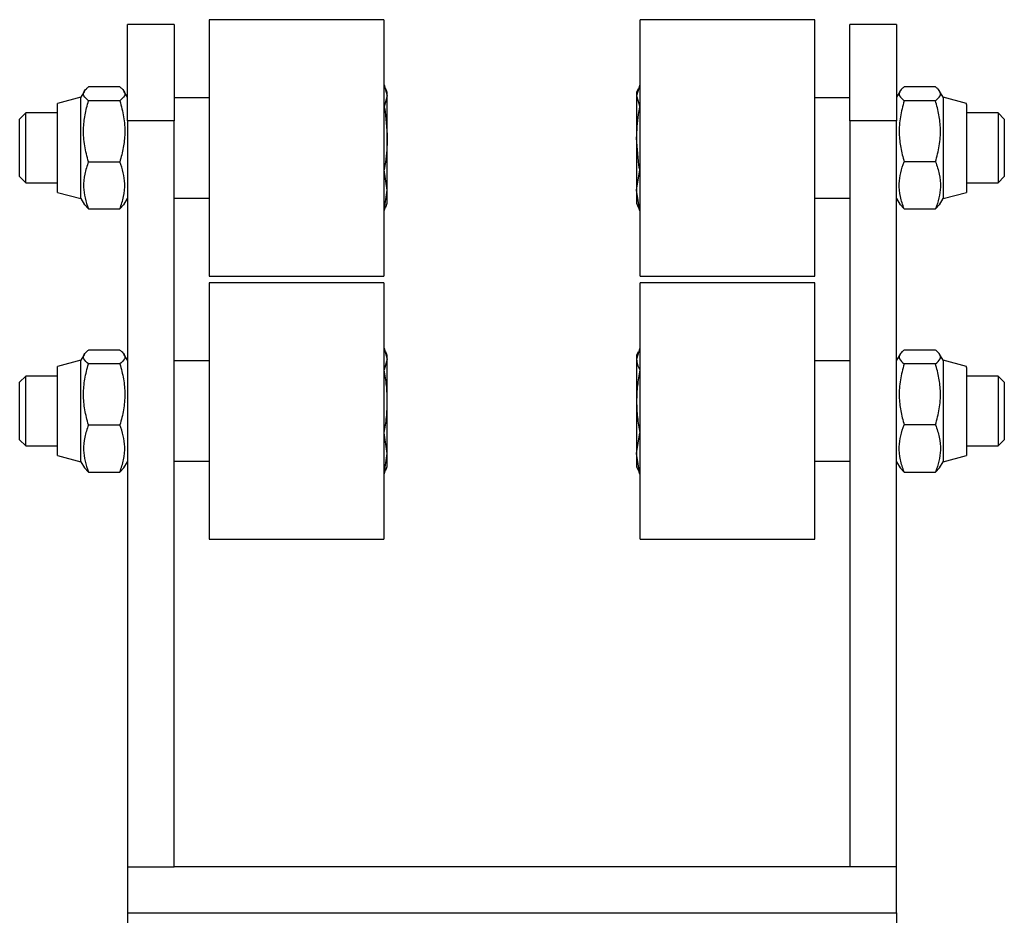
# Model space of a CAD drawing. Header units: millimetres. Extents: x 1247 to 1627, y 1062 to 1963.
# Tile 5 of 5: x 1356 to 1525, y 1810 to 1963. Entities that reach past the tile are written whole.
import ezdxf

# ---------------------------------------------------------------- set-up
doc = ezdxf.new("R2010")
doc.units = ezdxf.units.MM

msp = doc.modelspace()

# ---------------------------------------------------------------- linework, layer by layer
at = {"color": 7, "linetype": 'Continuous', "lineweight": 25}
for p, q in [((1382.07, 1962.51), (1374.07, 1962.51)), ((1374.07, 1945.98), (1374.07, 1962.51)), ((1382.07, 1962.51), (1382.07, 1945.98)), ((1418.07, 1963.32), (1388.07, 1963.32)), ((1388.07, 1963.32), (1388.07, 1919.32)), ((1418.07, 1963.32), (1418.07, 1919.32)), ((1492.07, 1963.32), (1462.07, 1963.32)), ((1462.07, 1919.66), (1462.07, 1963.32)), ((1492.07, 1919.66), (1492.07, 1963.32)), ((1506.07, 1962.51), (1498.07, 1962.51)), ((1498.07, 1945.98), (1498.07, 1962.51)), ((1506.07, 1962.51), (1506.07, 1945.98)), ((1418.07, 1952.13), (1418.14, 1952.13)), ((1418.14, 1952.13), (1418.67, 1950.25)), ((1462.01, 1952.13), (1461.47, 1950.25)), ((1462.07, 1952.13), (1462.01, 1952.13)), ((1366.68, 1951.08), (1366.07, 1950.02)), ((1372.76, 1951.79), (1367.39, 1951.79)), ((1374.07, 1950.02), (1373.47, 1951.07)), ((1418.67, 1950.82), (1418.44, 1951.47)), ((1418.67, 1950.25), (1418.67, 1950.82)), ((1461.71, 1951.47), (1461.47, 1950.82)), ((1461.47, 1950.82), (1461.47, 1950.25)), ((1506.68, 1951.07), (1506.07, 1950.02)), ((1512.76, 1951.79), (1507.39, 1951.79)), ((1514.07, 1950.02), (1513.47, 1951.08)), ((1366.07, 1950.02), (1362.07, 1948.95)), ((1362.07, 1933.7), (1362.07, 1948.95)), ((1366.07, 1932.62), (1366.07, 1950.02)), ((1372.76, 1949.41), (1367.39, 1949.41)), ((1388.07, 1949.92), (1382.07, 1949.92)), ((1418.67, 1950.25), (1418.14, 1948.38)), ((1418.67, 1942.97), (1418.67, 1950.25)), ((1461.47, 1950.25), (1461.47, 1942.97)), ((1461.47, 1950.25), (1462.01, 1948.38)), ((1498.07, 1949.92), (1492.07, 1949.92)), ((1512.76, 1949.41), (1507.39, 1949.41)), ((1518.07, 1948.95), (1514.07, 1950.02)), ((1514.07, 1950.02), (1514.07, 1949.82)), ((1514.07, 1949.82), (1514.07, 1932.62)), ((1518.07, 1948.77), (1518.07, 1948.95)), ((1518.07, 1948.77), (1518.07, 1933.7)), ((1356.65, 1947.32), (1355.57, 1946.25)), ((1362.07, 1947.32), (1356.65, 1947.32)), ((1356.65, 1935.32), (1356.65, 1947.32)), ((1418.07, 1948.38), (1418.14, 1948.38)), ((1462.07, 1948.38), (1462.01, 1948.38)), ((1523.5, 1947.32), (1518.07, 1947.32)), ((1524.57, 1946.25), (1523.5, 1947.32)), ((1523.5, 1947.32), (1523.5, 1935.32)), ((1355.57, 1936.4), (1355.57, 1946.25)), ((1382.07, 1945.98), (1374.07, 1945.98)), ((1374.07, 1945.98), (1374.07, 1817.96)), ((1382.07, 1817.96), (1382.07, 1945.98)), ((1498.07, 1945.98), (1498.07, 1817.96)), ((1506.07, 1945.98), (1498.07, 1945.98)), ((1506.07, 1817.96), (1506.07, 1945.98)), ((1524.57, 1946.25), (1524.57, 1936.4)), ((1418.67, 1934.05), (1418.67, 1942.97)), ((1461.47, 1942.97), (1461.47, 1934.05)), ((1367.39, 1938.95), (1372.76, 1938.95)), ((1512.76, 1938.95), (1507.39, 1938.95)), ((1418.07, 1937.57), (1418.14, 1937.57)), ((1418.67, 1934.05), (1418.14, 1937.57)), ((1461.47, 1934.05), (1462.01, 1937.57)), ((1462.07, 1937.57), (1462.01, 1937.57)), ((1355.57, 1936.4), (1356.65, 1935.32)), ((1356.65, 1935.32), (1362.07, 1935.32)), ((1518.07, 1935.32), (1523.5, 1935.32)), ((1523.5, 1935.32), (1524.57, 1936.4)), ((1362.07, 1933.7), (1366.07, 1932.62)), ((1418.14, 1930.52), (1418.67, 1934.05)), ((1418.67, 1931.82), (1418.67, 1934.05)), ((1462.01, 1930.52), (1461.47, 1934.05)), ((1461.47, 1934.05), (1461.47, 1931.82)), ((1514.07, 1932.62), (1518.07, 1933.7)), ((1366.07, 1932.62), (1366.68, 1931.57)), ((1373.47, 1931.57), (1374.07, 1932.62)), ((1382.07, 1932.72), (1388.07, 1932.72)), ((1418.44, 1931.18), (1418.67, 1931.82)), ((1461.47, 1931.82), (1461.71, 1931.18)), ((1492.07, 1932.72), (1498.07, 1932.72)), ((1506.07, 1932.62), (1506.68, 1931.57)), ((1513.47, 1931.57), (1514.07, 1932.62)), ((1367.39, 1930.86), (1366.72, 1931.59)), ((1367.39, 1930.86), (1372.76, 1930.86)), ((1373.43, 1931.59), (1372.76, 1930.86)), ((1418.07, 1930.52), (1418.14, 1930.52)), ((1418.14, 1930.52), (1418.34, 1931.21)), ((1462.01, 1930.52), (1461.81, 1931.21)), ((1462.07, 1930.52), (1462.01, 1930.52)), ((1506.72, 1931.59), (1507.39, 1930.86)), ((1507.39, 1930.86), (1512.76, 1930.86)), ((1512.76, 1930.86), (1513.43, 1931.59)), ((1388.07, 1919.32), (1418.07, 1919.32)), ((1418.07, 1918.18), (1388.07, 1918.18)), ((1388.07, 1918.18), (1388.07, 1874.18)), ((1418.07, 1918.18), (1418.07, 1874.18)), ((1462.07, 1919.32), (1462.07, 1919.66)), ((1462.07, 1919.32), (1492.07, 1919.32)), ((1492.07, 1918.18), (1462.07, 1918.18)), ((1462.07, 1874.51), (1462.07, 1918.18)), ((1492.07, 1919.32), (1492.07, 1919.66)), ((1492.07, 1874.51), (1492.07, 1918.18)), ((1372.76, 1906.64), (1367.39, 1906.64)), ((1418.07, 1906.98), (1418.14, 1906.98)), ((1418.14, 1906.98), (1418.67, 1905.1)), ((1418.67, 1905.68), (1418.44, 1906.32)), ((1462.01, 1906.98), (1461.47, 1905.1)), ((1461.71, 1906.32), (1461.47, 1905.68)), ((1462.07, 1906.98), (1462.01, 1906.98)), ((1512.76, 1906.64), (1507.39, 1906.64)), ((1366.07, 1904.88), (1362.07, 1903.8)), ((1366.68, 1905.93), (1366.07, 1904.88)), ((1366.07, 1887.48), (1366.07, 1904.88)), ((1374.07, 1904.88), (1373.47, 1905.93)), ((1388.07, 1904.78), (1382.07, 1904.78)), ((1418.67, 1905.1), (1418.14, 1903.23)), ((1418.67, 1905.1), (1418.67, 1905.68)), ((1418.67, 1897.83), (1418.67, 1905.1)), ((1461.47, 1905.68), (1461.47, 1905.1)), ((1461.47, 1905.1), (1461.47, 1897.83)), ((1498.07, 1904.78), (1492.07, 1904.78)), ((1506.68, 1905.93), (1506.07, 1904.88)), ((1514.07, 1904.88), (1513.47, 1905.93)), ((1518.07, 1903.8), (1514.07, 1904.88)), ((1514.07, 1904.88), (1514.07, 1904.67)), ((1514.07, 1904.67), (1514.07, 1887.48)), ((1362.07, 1888.55), (1362.07, 1903.8)), ((1372.76, 1904.26), (1367.39, 1904.26)), ((1418.07, 1903.23), (1418.14, 1903.23)), ((1462.07, 1903.23), (1462.01, 1903.23)), ((1512.76, 1904.26), (1507.39, 1904.26)), ((1518.07, 1903.62), (1518.07, 1903.8)), ((1518.07, 1903.62), (1518.07, 1888.55)), ((1356.65, 1902.18), (1355.57, 1901.1)), ((1362.07, 1902.18), (1356.65, 1902.18)), ((1356.65, 1890.18), (1356.65, 1902.18)), ((1523.5, 1902.18), (1518.07, 1902.18)), ((1524.57, 1901.1), (1523.5, 1902.18)), ((1523.5, 1902.18), (1523.5, 1890.18)), ((1355.57, 1891.25), (1355.57, 1901.1)), ((1524.57, 1901.1), (1524.57, 1891.25)), ((1418.67, 1888.9), (1418.67, 1897.83)), ((1461.47, 1897.83), (1461.47, 1888.9)), ((1367.39, 1893.8), (1372.76, 1893.8)), ((1512.76, 1893.8), (1507.39, 1893.8)), ((1355.57, 1891.25), (1356.65, 1890.18)), ((1418.07, 1892.42), (1418.14, 1892.42)), ((1418.67, 1888.9), (1418.14, 1892.42)), ((1461.47, 1888.9), (1462.01, 1892.42)), ((1462.07, 1892.42), (1462.01, 1892.42)), ((1523.5, 1890.18), (1524.57, 1891.25)), ((1356.65, 1890.18), (1362.07, 1890.18)), ((1518.07, 1890.18), (1523.5, 1890.18)), ((1362.07, 1888.55), (1366.07, 1887.48)), ((1418.14, 1885.37), (1418.67, 1888.9)), ((1418.67, 1886.68), (1418.67, 1888.9)), ((1462.01, 1885.37), (1461.47, 1888.9)), ((1461.47, 1888.9), (1461.47, 1886.68)), ((1514.07, 1887.48), (1518.07, 1888.55)), ((1366.07, 1887.48), (1366.68, 1886.42)), ((1367.39, 1885.71), (1366.72, 1886.45)), ((1373.43, 1886.45), (1372.76, 1885.71)), ((1373.47, 1886.42), (1374.07, 1887.48)), ((1382.07, 1887.58), (1388.07, 1887.58)), ((1418.14, 1885.37), (1418.34, 1886.07)), ((1418.44, 1886.03), (1418.67, 1886.68)), ((1461.47, 1886.68), (1461.71, 1886.03)), ((1462.01, 1885.37), (1461.81, 1886.07)), ((1492.07, 1887.58), (1498.07, 1887.58)), ((1506.07, 1887.48), (1506.68, 1886.42)), ((1506.72, 1886.45), (1507.39, 1885.71)), ((1512.76, 1885.71), (1513.43, 1886.45)), ((1513.47, 1886.42), (1514.07, 1887.48)), ((1367.39, 1885.71), (1372.76, 1885.71)), ((1418.07, 1885.37), (1418.14, 1885.37)), ((1462.07, 1885.37), (1462.01, 1885.37)), ((1507.39, 1885.71), (1512.76, 1885.71)), ((1462.07, 1874.18), (1462.07, 1874.51)), ((1492.07, 1874.18), (1492.07, 1874.51)), ((1388.07, 1874.18), (1418.07, 1874.18)), ((1462.07, 1874.18), (1492.07, 1874.18)), ((1374.07, 1817.96), (1374.07, 1810.08)), ((1374.07, 1817.96), (1382.07, 1817.96)), ((1498.07, 1817.96), (1382.07, 1817.96)), ((1506.07, 1817.96), (1498.07, 1817.96)), ((1506.07, 1810.08), (1506.07, 1817.96)), ((1374.07, 1810.08), (1506.07, 1810.08)), ((1374.07, 1810.08), (1374.07, 1753.64)), ((1506.07, 1810.08), (1506.07, 1753.64))]:
    msp.add_line(p, q, dxfattribs=at)
for points, knots in [([(1367.39, 1949.41), (1367.06, 1949.69), (1366.52, 1950.17), (1366.51, 1950.87), (1366.88, 1951.38), (1367.26, 1951.68), (1367.39, 1951.79)], [0, 0, 0, 0, 0.361959, 0.610951, 0.866654, 1, 1, 1, 1]), ([(1372.76, 1951.79), (1372.89, 1951.68), (1373.27, 1951.39), (1373.64, 1950.88), (1373.64, 1950.18), (1373.09, 1949.69), (1372.76, 1949.41)], [0, 0, 0, 0, 0.133346, 0.382641, 0.63804, 1, 1, 1, 1]), ([(1507.39, 1951.79), (1507.26, 1951.68), (1506.88, 1951.39), (1506.51, 1950.88), (1506.51, 1950.18), (1507.06, 1949.69), (1507.39, 1949.41)], [0, 0, 0, 0, 0.1333464, 0.3826421, 0.6380398, 1, 1, 1, 1]), ([(1512.76, 1949.41), (1513.09, 1949.69), (1513.63, 1950.17), (1513.64, 1950.87), (1513.27, 1951.38), (1512.89, 1951.68), (1512.76, 1951.79)], [0, 0, 0, 0, 0.361959, 0.61095, 0.866654, 1, 1, 1, 1]), ([(1367.39, 1938.95), (1367.14, 1939.85), (1366.64, 1941.69), (1366.46, 1944.41), (1366.73, 1947.01), (1367.17, 1948.61), (1367.39, 1949.41)], [0, 0, 0, 0, 0.264609, 0.534951, 0.765348, 1, 1, 1, 1]), ([(1372.76, 1949.41), (1373.01, 1948.5), (1373.51, 1946.67), (1373.69, 1943.95), (1373.42, 1941.34), (1372.98, 1939.75), (1372.76, 1938.95)], [0, 0, 0, 0, 0.2646033, 0.5349455, 0.765343, 1, 1, 1, 1]), ([(1507.39, 1949.41), (1507.14, 1948.5), (1506.64, 1946.67), (1506.46, 1943.95), (1506.73, 1941.34), (1507.17, 1939.75), (1507.39, 1938.95)], [0, 0, 0, 0, 0.2646037, 0.5349509, 0.7653434, 1, 1, 1, 1]), ([(1512.76, 1938.95), (1513.01, 1939.85), (1513.51, 1941.69), (1513.69, 1944.41), (1513.42, 1947.01), (1512.98, 1948.61), (1512.76, 1949.41)], [0, 0, 0, 0, 0.264608, 0.53495, 0.765343, 1, 1, 1, 1]), ([(1418.14, 1948.38), (1418.15, 1948.32), (1418.48, 1946.54), (1418.58, 1944.73), (1418.67, 1942.97)], [0, 0, 0, 0, 0.029881, 1, 1, 1, 1]), ([(1461.47, 1942.97), (1461.53, 1944.34), (1461.61, 1946.15), (1461.93, 1947.93), (1462.01, 1948.38)], [0, 0, 0, 0, 0.751883, 1, 1, 1, 1]), ([(1418.67, 1942.97), (1418.62, 1941.61), (1418.54, 1939.8), (1418.22, 1938.02), (1418.14, 1937.57)], [0, 0, 0, 0, 0.751875, 1, 1, 1, 1]), ([(1462.01, 1937.57), (1462, 1937.63), (1461.67, 1939.41), (1461.57, 1941.22), (1461.47, 1942.97)], [0, 0, 0, 0, 0.02988, 1, 1, 1, 1]), ([(1367.39, 1938.95), (1367.14, 1938.24), (1366.64, 1936.83), (1366.46, 1934.72), (1366.73, 1932.71), (1367.17, 1931.48), (1367.39, 1930.86)], [0, 0, 0, 0, 0.264606, 0.534948, 0.765347, 1, 1, 1, 1]), ([(1372.76, 1930.86), (1373.01, 1931.56), (1373.51, 1932.98), (1373.69, 1935.08), (1373.42, 1937.09), (1372.98, 1938.32), (1372.76, 1938.95)], [0, 0, 0, 0, 0.264605, 0.534947, 0.765346, 1, 1, 1, 1]), ([(1507.39, 1930.86), (1507.14, 1931.56), (1506.64, 1932.98), (1506.46, 1935.08), (1506.73, 1937.09), (1507.17, 1938.32), (1507.39, 1938.95)], [0, 0, 0, 0, 0.264606, 0.534948, 0.765343, 1, 1, 1, 1]), ([(1512.76, 1938.95), (1513.01, 1938.24), (1513.51, 1936.83), (1513.69, 1934.72), (1513.42, 1932.71), (1512.98, 1931.48), (1512.76, 1930.86)], [0, 0, 0, 0, 0.264605, 0.534951, 0.765346, 1, 1, 1, 1]), ([(1367.39, 1904.26), (1367.06, 1904.54), (1366.52, 1905.02), (1366.51, 1905.73), (1366.88, 1906.23), (1367.26, 1906.54), (1367.39, 1906.64)], [0, 0, 0, 0, 0.361958, 0.61095, 0.866654, 1, 1, 1, 1]), ([(1372.76, 1906.64), (1372.89, 1906.54), (1373.27, 1906.24), (1373.64, 1905.73), (1373.64, 1905.03), (1373.09, 1904.54), (1372.76, 1904.26)], [0, 0, 0, 0, 0.133346, 0.382641, 0.638041, 1, 1, 1, 1]), ([(1507.39, 1906.64), (1507.26, 1906.54), (1506.88, 1906.24), (1506.51, 1905.73), (1506.51, 1905.03), (1507.06, 1904.54), (1507.39, 1904.26)], [0, 0, 0, 0, 0.133347, 0.382642, 0.638041, 1, 1, 1, 1]), ([(1512.76, 1904.26), (1513.09, 1904.54), (1513.63, 1905.02), (1513.64, 1905.73), (1513.27, 1906.23), (1512.89, 1906.54), (1512.76, 1906.64)], [0, 0, 0, 0, 0.3619574, 0.6109502, 0.8666539, 1, 1, 1, 1]), ([(1461.47, 1905.1), (1461.47, 1904.79), (1461.52, 1904.48), (1461.71, 1903.85), (1461.84, 1903.54), (1462.01, 1903.23)], [0, 0, 0, 0, 0.5, 0.5, 1, 1, 1, 1]), ([(1367.39, 1893.8), (1367.13, 1894.65), (1366.91, 1895.51), (1366.62, 1897.25), (1366.54, 1898.13), (1366.54, 1899.46), (1366.56, 1899.91), (1366.63, 1900.8), (1366.69, 1901.23), (1366.91, 1902.54), (1367.13, 1903.41), (1367.39, 1904.26)], [0, 0, 0, 0, 0.25, 0.25, 0.5, 0.5, 0.625, 0.625, 0.75, 0.75, 1, 1, 1, 1]), ([(1372.76, 1904.26), (1373.02, 1903.41), (1373.24, 1902.55), (1373.53, 1900.81), (1373.61, 1899.93), (1373.61, 1898.59), (1373.59, 1898.15), (1373.52, 1897.26), (1373.46, 1896.82), (1373.24, 1895.52), (1373.02, 1894.65), (1372.76, 1893.8)], [0, 0, 0, 0, 0.25, 0.25, 0.5, 0.5, 0.625, 0.625, 0.75, 0.75, 1, 1, 1, 1]), ([(1418.67, 1897.83), (1418.67, 1898.73), (1418.63, 1899.63), (1418.44, 1901.43), (1418.31, 1902.33), (1418.14, 1903.23)], [0, 0, 0, 0, 0.5, 0.5, 1, 1, 1, 1]), ([(1462.01, 1903.23), (1461.84, 1902.33), (1461.71, 1901.43), (1461.52, 1899.63), (1461.47, 1898.73), (1461.47, 1897.83)], [0, 0, 0, 0, 0.5, 0.5, 1, 1, 1, 1]), ([(1507.39, 1904.26), (1507.14, 1903.35), (1506.64, 1901.52), (1506.46, 1898.8), (1506.73, 1896.2), (1507.17, 1894.6), (1507.39, 1893.8)], [0, 0, 0, 0, 0.264607, 0.534948, 0.765344, 1, 1, 1, 1]), ([(1512.76, 1893.8), (1513.01, 1894.71), (1513.51, 1896.54), (1513.69, 1899.26), (1513.42, 1901.86), (1512.98, 1903.46), (1512.76, 1904.26)], [0, 0, 0, 0, 0.264607, 0.534948, 0.765344, 1, 1, 1, 1]), ([(1418.14, 1892.42), (1418.31, 1893.32), (1418.44, 1894.22), (1418.63, 1896.03), (1418.67, 1896.93), (1418.67, 1897.83)], [0, 0, 0, 0, 0.5, 0.5, 1, 1, 1, 1]), ([(1461.47, 1897.83), (1461.47, 1896.92), (1461.52, 1896.02), (1461.71, 1894.22), (1461.84, 1893.32), (1462.01, 1892.42)], [0, 0, 0, 0, 0.5, 0.5, 1, 1, 1, 1]), ([(1367.39, 1893.8), (1367.14, 1893.1), (1366.64, 1891.68), (1366.46, 1889.58), (1366.73, 1887.57), (1367.17, 1886.33), (1367.39, 1885.71)], [0, 0, 0, 0, 0.264605, 0.53495, 0.765343, 1, 1, 1, 1]), ([(1372.76, 1885.71), (1373.01, 1886.41), (1373.51, 1887.83), (1373.69, 1889.94), (1373.42, 1891.94), (1372.98, 1893.18), (1372.76, 1893.8)], [0, 0, 0, 0, 0.264605, 0.53495, 0.765343, 1, 1, 1, 1]), ([(1507.39, 1885.71), (1507.14, 1886.41), (1506.64, 1887.83), (1506.46, 1889.94), (1506.73, 1891.94), (1507.17, 1893.18), (1507.39, 1893.8)], [0, 0, 0, 0, 0.264606, 0.534952, 0.765346, 1, 1, 1, 1]), ([(1512.76, 1893.8), (1513.01, 1893.1), (1513.51, 1891.68), (1513.69, 1889.58), (1513.42, 1887.57), (1512.98, 1886.33), (1512.76, 1885.71)], [0, 0, 0, 0, 0.264606, 0.534948, 0.765343, 1, 1, 1, 1])]:
    msp.add_open_spline(points, degree=3, knots=knots, dxfattribs=at)

doc.saveas('drawing.dxf')
